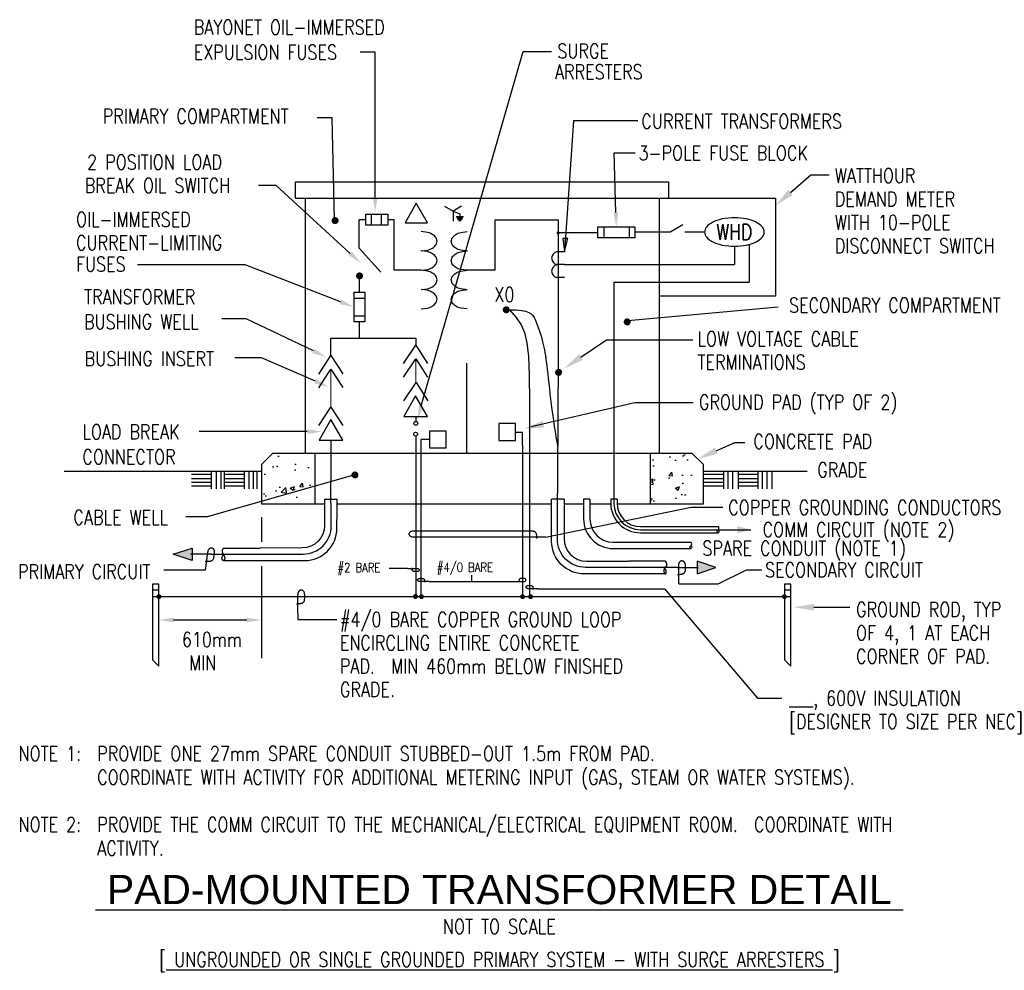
# Model space of a CAD drawing. Extents: x 14 to 228, y -27 to 179.
import ezdxf
from ezdxf.enums import TextEntityAlignment as Align

# ---------------------------------------------------------------- set-up
doc = ezdxf.new("R2010")
doc.units = 0
doc.header["$LTSCALE"] = 25.4
doc.header["$MEASUREMENT"] = 0
doc.layers.get('0').update_dxf_attribs({"color": 2, "linetype": 'CONTINUOUS'})
doc.layers.add('E-DETL', color=2, linetype='CONTINUOUS')
doc.layers.add('E-DETL-TEXT', color=3, linetype='CONTINUOUS')
doc.styles.add('ROMAND', font='swiss.ttf', dxfattribs={"width": 0.8})
doc.styles.add('ROMANS', font='romans.shx', dxfattribs={"width": 0.8})
doc.styles.get("Standard").update_dxf_attribs({"font": 'romans.shx', "width": 0.8, "height": 3})

# ---------------------------------------------------------------- blocks, each defined once
blk = doc.blocks.new('TELEOUT')
blk.add_lwpolyline([(0, 0), (-0.1015, -0.1758), (0.1015, -0.1758)], close=True)
blk = doc.blocks.new('HOMERUN')
blk.add_solid([(0, 0), (0.1153, 0.031), (0.1153, -0.031)])
blk = doc.blocks.new('loop')
at = {"color": 0, "linetype": 'Continuous'}
blk.add_lwpolyline([(-1.119, 0), (-1.115, 0), (-0.947, 0), (-0.809, 0), (-0.694, 0), (-0.6, 0), (-0.523, 0), (-0.456, 0), (-0.397, 0), (-0.341, 0), (-0.288, 0), (-0.238, 0), (-0.189, 0), (-0.142, 0), (-0.097, 0), (-0.053, 0), (-0.01, 0), (0.033, 0), (0.074, 0), (0.114, -0.001), (0.153, -0.003), (0.19, -0.006), (0.226, -0.011), (0.259, -0.017), (0.289, -0.025), (0.317, -0.036), (0.343, -0.048), (0.365, -0.063), (0.386, -0.079), (0.403, -0.095), (0.419, -0.113), (0.432, -0.131), (0.442, -0.15), (0.45, -0.168), (0.456, -0.186), (0.46, -0.204), (0.461, -0.223), (0.46, -0.241), (0.456, -0.259), (0.45, -0.277), (0.442, -0.295), (0.432, -0.313), (0.419, -0.331), (0.404, -0.348), (0.387, -0.365), (0.367, -0.38), (0.345, -0.394), (0.32, -0.406), (0.293, -0.416), (0.264, -0.425), (0.232, -0.431), (0.198, -0.435), (0.162, -0.438), (0.124, -0.44), (0.086, -0.441), (0.045, -0.441), (0.004, -0.441), (-0.038, -0.441), (-0.08, -0.441), (-0.122, -0.44), (-0.163, -0.438), (-0.202, -0.435), (-0.24, -0.43), (-0.275, -0.424), (-0.307, -0.416), (-0.336, -0.405), (-0.362, -0.392), (-0.384, -0.377), (-0.404, -0.359), (-0.421, -0.339), (-0.436, -0.316), (-0.45, -0.292), (-0.461, -0.264), (-0.471, -0.235), (-0.48, -0.202), (-0.488, -0.166), (-0.494, -0.125), (-0.499, -0.08), (-0.502, -0.03), (-0.505, 0.027), (-0.505, 0.09)], dxfattribs=at)

msp = doc.modelspace()

# ---------------------------------------------------------------- hatches: boundary and pattern name
at = {"layer": 'E-DETL'}
h = msp.add_hatch(dxfattribs=at)
h.set_pattern_fill('AR-CONC', color=256, scale=1.27, style=0)
h.paths.add_polyline_path([(78.54, 85.22), (69.35, 85.22), (66.91, 82.78), (66.91, 74.25), (78.54, 74.25)])
h.paths.add_polyline_path([(162.93, 74.25), (162.93, 82.78), (160.49, 85.22), (151.4, 85.22), (151.4, 74.25)])

# ---------------------------------------------------------------- linework, layer by layer
for p, q in [((74.28, 140.69), (178.57, 140.69)), ((178.57, 140.69), (178.57, 119.36)), ((89.57, 137.17), (94.34, 137.17)), ((89.57, 134.8), (89.57, 137.17)), ((90.8, 134.8), (90.8, 137.17)), ((92.97, 134.8), (92.97, 137.17)), ((94.34, 137.17), (94.34, 134.8)), ((106.68, 138.9), (108.54, 137.83)), ((110.4, 138.9), (108.54, 137.83)), ((108.54, 137.83), (108.54, 135.69)), ((108.54, 137.83), (110.02, 137.29)), ((110.02, 137.29), (110.02, 136.69)), ((88.15, 129.83), (88.15, 135.97)), ((94.34, 134.8), (89.57, 134.8)), ((109.2, 136.69), (110.83, 136.69)), ((109.37, 136.4), (110.66, 136.4)), ((109.54, 136.11), (110.49, 136.11)), ((109.71, 135.83), (110.33, 135.83)), ((131.36, 135.97), (131.36, 115.77)), ((155.7, 133.33), (158.46, 134.92)), ((139.97, 133.15), (131.38, 133.15)), ((141.34, 134.41), (141.34, 132.04)), ((146.84, 134.41), (146.84, 132.04)), ((172.9, 130.62), (172.9, 122.42)), ((92.89, 124.62), (88.15, 129.83)), ((132.78, 129.03), (131.09, 129.03)), ((169.68, 130.22), (169.68, 126.22)), ((132.78, 126.22), (131.09, 126.22)), ((132.78, 126.22), (169.68, 126.22)), ((101.63, 125.01), (95.72, 125.01)), ((103.01, 124.84), (101.63, 125.01)), ((88.23, 120.21), (88.23, 123.39)), ((105.09, 122.91), (104.86, 123.65)), ((104.86, 122.17), (105.09, 122.91)), ((132.78, 123.41), (131.09, 123.41)), ((143.49, 122.42), (143.49, 74.4)), ((143.49, 122.42), (172.9, 122.42)), ((87.04, 113.77), (87.04, 120.21)), ((87.04, 120.21), (89.41, 120.21)), ((89.41, 120.21), (89.41, 113.77)), ((101.63, 120.81), (103.01, 120.98)), ((89.41, 118.84), (87.04, 118.84)), ((178.57, 119.36), (153.33, 119.36)), ((131.36, 115.77), (131.38, 99.28)), ((89.41, 115), (87.04, 115)), ((89.41, 113.77), (87.04, 113.77)), ((82, 106.46), (82, 110.27)), ((131.34, 99.28), (131.34, 86.59)), ((82, 88.09), (82, 79.23)), ((125.14, 89.14), (125.14, 54.08)), ((66.91, 82.78), (69.35, 85.22)), ((160.49, 85.22), (69.35, 85.22)), ((78.54, 85.22), (78.54, 74.25)), ((151.4, 85.22), (151.4, 74.25)), ((160.49, 85.22), (162.93, 82.78)), ((24.04, 81.37), (66.91, 81.37)), ((66.91, 82.78), (66.91, 74.25)), ((162.93, 74.25), (162.93, 82.78)), ((162.93, 81.37), (185.46, 81.37)), ((138.29, 75.24), (136.92, 75.24)), ((136.92, 75.24), (136.92, 70.97)), ((138.29, 75.24), (138.29, 70.97)), ((144.17, 75.24), (142.8, 75.24)), ((142.8, 75.24), (142.8, 74.4)), ((144.17, 75.24), (144.17, 74.4)), ((66.91, 74.25), (80.63, 74.25)), ((83.34, 74.25), (129.95, 74.25)), ((132.66, 74.25), (136.92, 74.25)), ((138.29, 74.25), (142.8, 74.25)), ((144.18, 74.25), (162.93, 74.25)), ((149.25, 69.32), (166.13, 69.32)), ((149.25, 68.63), (173.26, 68.63)), ((149.25, 67.94), (166.13, 67.94)), ((143.37, 65.89), (160.24, 65.89)), ((143.37, 64.52), (160.24, 64.52)), ((43.27, 55.58), (44.64, 55.58)), ((43.27, 54.08), (181.91, 54.08)), ((180.54, 55.58), (181.91, 55.58))]:
    msp.add_line(p, q, dxfattribs=at)
for points in [[(74.28, 144.2), (155.35, 144.2)], [(74.28, 140.69), (74.28, 144.2)], [(155.35, 144.2), (155.35, 140.69)], [(76.52, 85.22), (76.52, 140.69)], [(153.33, 140.69), (153.33, 85.22)], [(89.57, 135.97), (88.15, 135.97)], [(95.72, 125), (95.72, 135.97), (94.34, 135.97)], [(117.66, 124.99), (117.66, 135.97), (131.36, 135.97)], [(148.07, 133.33), (155.7, 133.33)], [(158.88, 133.33), (163.22, 133.33)], [(117.66, 124.99), (111.6, 124.99)], [(120.82, 116.43), (122.27, 116.39), (123.43, 116.28), (124.32, 116.1), (125, 115.85), (125.5, 115.54), (125.88, 115.17), (126.16, 114.74), (126.4, 114.27), (126.63, 113.74), (126.85, 113.18), (127.07, 112.59), (127.27, 111.97), (127.47, 111.35), (127.66, 110.72), (127.83, 110.09), (127.99, 109.48), (128.13, 108.89), (128.26, 108.31), (128.38, 107.73), (128.5, 107.12), (128.6, 106.5), (128.7, 105.82), (128.8, 105.1), (128.9, 104.3), (129.01, 103.43), (129.12, 102.48), (129.23, 101.47), (129.35, 100.41), (129.47, 99.3), (129.6, 98.16), (129.74, 97), (129.88, 95.82), (130.03, 94.64), (130.19, 93.46), (130.36, 92.28), (130.53, 91.1), (130.72, 89.95), (130.91, 88.81), (131.12, 87.69), (131.34, 86.59)], [(120.82, 116.43), (122.24, 114.73), (123.31, 113.18), (124.08, 111.47), (124.6, 109.26), (124.91, 106.24), (125.07, 102.1), (125.13, 96.5), (125.14, 89.14)], [(88.23, 110.27), (88.23, 113.77)], [(82, 110.27), (100.46, 110.27)], [(100.46, 110.27), (100.46, 108.7)], [(97.8, 104.71), (100.44, 108.73), (103.02, 104.76)], [(79.37, 102.44), (82, 106.46), (84.59, 102.49)], [(97.8, 101.75), (100.44, 105.76), (103.02, 101.79)], [(111.5, 104.84), (111.5, 85.37)], [(79.37, 99.47), (82, 103.49), (84.59, 99.52)], [(97.87, 96.6), (100.5, 100.62), (103.08, 96.65)], [(79.37, 91.24), (82, 95.26), (84.59, 91.29)], [(100.46, 93.28), (100.46, 92.15)], [(100.46, 88.98), (100.46, 54.08)], [(103.43, 88.2), (101.58, 88.2), (101.57, 85.54)], [(123.65, 86.97), (123.65, 89.78), (122.21, 89.78)], [(123.65, 86.97), (123.65, 54.08)], [(101.57, 85.54), (101.57, 54.08)], [(56.01, 81.33), (56.01, 77.5)], [(57.1, 81.33), (57.1, 77.5)], [(58.07, 81.33), (58.07, 77.5)], [(58.84, 81.33), (58.84, 77.5)], [(63.13, 81.33), (63.13, 77.5)], [(64.18, 81.33), (64.18, 77.5)], [(65.08, 81.33), (65.08, 77.5)], [(65.92, 81.33), (65.92, 77.5)], [(167.31, 81.33), (167.31, 77.5)], [(168.24, 81.33), (168.24, 77.5)], [(169.29, 81.33), (169.29, 77.5)], [(170.46, 81.33), (170.46, 77.5)], [(174.76, 81.33), (174.76, 77.5)], [(175.68, 81.33), (175.68, 77.5)], [(176.74, 81.33), (176.74, 77.5)], [(177.78, 81.33), (177.78, 77.5)], [(56.01, 80.6), (51.71, 80.6)], [(56.01, 79.7), (51.71, 79.7)], [(63.13, 80.6), (58.84, 80.6)], [(63.13, 79.7), (58.84, 79.7)], [(167.31, 80.6), (163.01, 80.6)], [(167.31, 79.7), (163.01, 79.7)], [(174.76, 80.6), (170.46, 80.6)], [(174.76, 79.7), (170.46, 79.7)], [(56.01, 78.86), (51.71, 78.86)], [(56.01, 78.08), (51.71, 78.08)], [(63.13, 78.86), (58.84, 78.86)], [(63.13, 78.08), (58.84, 78.08)], [(167.31, 78.86), (163.01, 78.86)], [(167.31, 78.08), (163.01, 78.08)], [(174.76, 78.86), (170.46, 78.86)], [(174.76, 78.08), (170.46, 78.08)], [(80.63, 75.24), (83.37, 75.24)], [(80.63, 75.24), (80.63, 72.72)], [(83.34, 72.88), (83.34, 75.24)], [(132.66, 75.24), (129.92, 75.24)], [(58.85, 64.65), (58.59, 64.5), (58.51, 64.43), (58.46, 64.36), (58.42, 64.29), (58.39, 64.21), (58.38, 64.13), (58.37, 64.05), (58.37, 63.97), (58.38, 63.89), (58.39, 63.81), (58.4, 63.74), (58.42, 63.66), (58.45, 63.59), (58.47, 63.52), (58.5, 63.45), (58.53, 63.39), (58.56, 63.33), (58.6, 63.27), (58.63, 63.22), (58.67, 63.16), (58.71, 63.1), (58.74, 63.05), (58.78, 62.99), (58.81, 62.93), (58.84, 62.86), (58.87, 62.8), (58.89, 62.73), (58.92, 62.66), (58.93, 62.59), (58.94, 62.52), (58.94, 62.45), (58.94, 62.38), (58.93, 62.31), (58.91, 62.24), (58.88, 62.18), (58.85, 62.12), (58.82, 62.06), (58.78, 62.02), (58.74, 61.98), (58.71, 61.95), (58.67, 61.94), (58.63, 61.93), (58.6, 61.93), (58.57, 61.94), (58.53, 61.96), (58.5, 61.98), (58.48, 62.01), (58.45, 62.05), (58.42, 62.09), (58.4, 62.13), (58.38, 62.18), (58.37, 62.23), (58.35, 62.28), (58.35, 62.34), (58.34, 62.4), (58.34, 62.46), (58.34, 62.53), (58.36, 62.59), (58.37, 62.67), (58.4, 62.75), (58.44, 62.84), (58.49, 62.94), (58.56, 63.04), (58.64, 63.16)], [(58.85, 64.65), (66.63, 64.65)], [(55.98, 63.33), (51.51, 63.33)], [(154.7, 61.76), (146.66, 61.76)], [(154.61, 61.76), (154.77, 61.6), (154.82, 61.52), (154.87, 61.44), (154.9, 61.35), (154.92, 61.27), (154.94, 61.19), (154.94, 61.11), (154.94, 61.03), (154.94, 60.96), (154.93, 60.9), (154.91, 60.84), (154.89, 60.79), (154.87, 60.75), (154.85, 60.7), (154.82, 60.67), (154.79, 60.63), (154.76, 60.6), (154.73, 60.56), (154.7, 60.53), (154.66, 60.5), (154.63, 60.47), (154.6, 60.44), (154.57, 60.42), (154.55, 60.38), (154.52, 60.35), (154.5, 60.32), (154.48, 60.28), (154.46, 60.25), (154.45, 60.21), (154.43, 60.17), (154.42, 60.13), (154.41, 60.09), (154.39, 60.04), (154.38, 59.99), (154.37, 59.95), (154.36, 59.9), (154.36, 59.85), (154.35, 59.8), (154.34, 59.76), (154.34, 59.71), (154.34, 59.67), (154.34, 59.63), (154.34, 59.59), (154.34, 59.55), (154.35, 59.51), (154.36, 59.47), (154.37, 59.42), (154.38, 59.38), (154.4, 59.34), (154.42, 59.29), (154.44, 59.24), (154.46, 59.2), (154.49, 59.16), (154.52, 59.12), (154.54, 59.09), (154.57, 59.06), (154.6, 59.03), (154.63, 59.02), (154.66, 59.01), (154.69, 59), (154.72, 59), (154.75, 59.01), (154.77, 59.02), (154.79, 59.04), (154.8, 59.06), (154.81, 59.09), (154.82, 59.12), (154.83, 59.16), (154.83, 59.2), (154.83, 59.25), (154.83, 59.29), (154.83, 59.35), (154.84, 59.4), (154.84, 59.46), (154.84, 59.52), (154.84, 59.58), (154.84, 59.64), (154.83, 59.69), (154.82, 59.75), (154.81, 59.8), (154.8, 59.86), (154.78, 59.9), (154.75, 59.96), (154.71, 60.01), (154.66, 60.07), (154.59, 60.14), (154.5, 60.22), (154.4, 60.31)], [(157.32, 60.44), (161.83, 60.44)]]:
    msp.add_lwpolyline(points, dxfattribs=at)
for points in [[(100.56, 139.55), (98.11, 135.3), (103.02, 135.3)], [(148.07, 134.41), (148.07, 132.04), (139.97, 132.04), (139.97, 134.41)], [(107.08, 86.39), (107.08, 90.03), (103.43, 90.03), (103.43, 86.39)], [(122.15, 88.02), (122.15, 91.67), (118.51, 91.67), (118.51, 88.02)], [(47.71, 63.28), (51.83, 64.65), (51.83, 61.91)], [(165.67, 60.39), (161.55, 61.76), (161.55, 59.02)], [(43.27, 55.45), (43.27, 40.36), (44.64, 38.99), (44.64, 56.82), (43.27, 56.82)], [(180.54, 55.45), (180.54, 40.36), (181.91, 38.99), (181.91, 56.82), (180.54, 56.82)]]:
    msp.add_lwpolyline(points, close=True, dxfattribs=at)
msp.add_lwpolyline([(163.2, 133.31, 0.180358), (163.59, 132.27, 0.103096), (165.1, 131.12, 0.062716), (167.05, 130.47, 0.048932), (169.68, 130.22, 0.048932), (172.3, 130.47, 0.062716), (174.25, 131.12, 0.103096), (175.76, 132.27, 0.180358), (176.15, 133.31, 0.180358), (175.76, 134.35, 0.103096), (174.25, 135.5, 0.062716), (172.3, 136.15, 0.048932), (169.68, 136.41, 0.048932), (167.05, 136.15, 0.062716), (165.1, 135.5, 0.103096), (163.59, 134.35, 0.180358)], format="xyb", close=True, dxfattribs=at)
for points in [[(105.09, 131.31), (104.86, 132.05, 0.107019), (104.07, 132.8, 0.074991), (103.01, 133.24), (101.63, 133.41)], [(108.14, 131.29), (108.37, 132.03, -0.107019), (109.15, 132.77, -0.074991), (110.21, 133.22), (111.6, 133.39)], [(101.63, 129.21), (101.63, 129.21), (103.01, 129.38, 0.074991), (104.07, 129.83, 0.107019), (104.86, 130.57), (105.09, 131.31)], [(111.6, 129.18), (111.6, 129.18), (110.21, 129.36, -0.074991), (109.15, 129.8, -0.107019), (108.37, 130.54), (108.14, 131.29)], [(105.09, 127.12), (104.86, 127.86, 0.107019), (104.07, 128.6, 0.074991), (103.01, 129.05), (101.63, 129.22), (101.55, 129.21, 0.074991)], [(108.14, 127.09), (108.37, 127.83, -0.107019), (109.15, 128.58, -0.074991), (110.21, 129.02), (111.6, 129.19), (111.67, 129.18, -0.074991)], [(101.63, 125.01), (103.01, 125.19, 0.074991), (104.07, 125.63, 0.107019), (104.86, 126.37), (105.09, 127.12)], [(111.6, 124.99), (110.21, 125.16, -0.074991), (109.15, 125.6, -0.107019), (108.37, 126.35), (108.14, 127.09)], [(108.14, 122.89), (108.37, 123.63, -0.107019), (109.15, 124.37, -0.074991), (110.21, 124.82), (111.6, 124.99)], [(111.6, 120.78), (110.21, 120.96, -0.074991), (109.15, 121.4, -0.107019), (108.37, 122.14), (108.14, 122.89)], [(105.09, 118.72), (104.86, 119.46, 0.107019), (104.07, 120.2, 0.074991), (103.01, 120.65), (101.63, 120.82)], [(108.14, 118.69), (108.37, 119.43, -0.107019), (109.15, 120.17, -0.074991), (110.21, 120.62), (111.6, 120.79)], [(101.63, 116.61), (103.01, 116.78, 0.074991), (104.07, 117.23, 0.107019), (104.86, 117.97), (105.09, 118.72)], [(111.6, 116.59), (110.21, 116.76, -0.074991), (109.15, 117.2, -0.107019), (108.37, 117.95), (108.14, 118.69)], [(157.32, 60.44), (137.32, 60.44, -0.416146), (131.23, 66.58), (131.34, 86.59)], [(55.98, 63.33), (75.97, 63.33, 0.416146), (82.07, 69.47), (82, 79.23)], [(154.61, 59.02), (137.04, 59.02, -0.413462), (129.97, 66.07), (129.92, 75.24)], [(132.66, 75.24), (132.66, 66.67, 0.413271), (137.53, 61.79), (146.66, 61.76)], [(58.68, 61.91), (76.26, 61.91, 0.413462), (83.33, 68.96), (83.34, 72.88)], [(80.63, 72.72), (80.63, 69.55, -0.413271), (75.77, 64.68), (66.63, 64.65)], [(166.13, 68.63, -0.577089), (166.13, 67.94, -0.577089), (166.13, 68.63, 0.577089), (166.13, 69.32, 0.577089)], [(160.24, 65.2, -0.577089), (160.24, 64.52, -0.577089), (160.24, 65.2, 0.577089), (160.24, 65.89, 0.577089)]]:
    msp.add_lwpolyline(points, format="xyb", dxfattribs=at)
for points, const_width in [([(131.21, 133.15, 1), (131.55, 133.15, 1)], 0.343), ([(87.85, 123.78, 1), (88.61, 123.78, 1)], 0.762), ([(87.99, 123.8, 1), (88.33, 123.8, 1)], 0.343), ([(119.71, 116.42, 1), (120.47, 116.42, 1)], 0.762), ([(131.09, 102.81, 1), (131.85, 102.81, 1)], 0.762), ([(44.38, 54.08, 1), (44.91, 54.08, 1)], 0.533), ([(100.11, 54.12, 1), (100.65, 54.12, 1)], 0.533), ([(101.42, 54.07, 1), (101.95, 54.07, 1)], 0.533), ([(123.38, 54.07, 1), (123.91, 54.07, 1)], 0.533), ([(125.14, 54.07, 1), (125.67, 54.07, 1)], 0.533), ([(180.28, 54.08, 1), (180.81, 54.08, 1)], 0.533)]:
    msp.add_lwpolyline(points, format="xyb", close=True, dxfattribs=dict(at, const_width=const_width))
at = {"layer": 'E-DETL', "const_width": 0.254}
for points in [[(100.46, 105.73), (100.46, 100.54)], [(82, 95.25), (82, 103.49)]]:
    msp.add_lwpolyline(points, dxfattribs=at)
at = {"layer": 'E-DETL'}
for centre in [(100.46, 91.74), (100.42, 89.4)]:
    msp.add_circle(centre, 0.413, dxfattribs=at)
for centre, radius, start, end in [((131.41, 127.63), 1.44, 102.6804, 257.3196), ((131.41, 124.81), 1.44, 102.6804, 257.3196), ((102.07, 121.1), 3.86, 58.721, 75.8754), ((102.75, 122.21), 2.56, 34.2871, 58.721), ((102.75, 123.61), 2.56, 301.279, 325.7129), ((102.07, 124.72), 3.86, 284.1246, 301.279), ((149.25, 74.4), 6.45, 180, 270), ((149.25, 74.4), 5.77, 180, 270), ((149.25, 74.4), 5.08, 180, 270), ((143.37, 70.97), 6.45, 180, 270), ((143.37, 70.97), 5.08, 180, 270)]:
    msp.add_arc(centre, radius, start, end, dxfattribs=at)
for points in [[(51.83, 61.91), (51.83, 64.65), (47.71, 63.28)], [(161.55, 59.02), (161.55, 61.76), (165.67, 60.39)]]:
    msp.add_solid(points, dxfattribs=at)
at = {"layer": 'E-DETL-TEXT'}
for p, q in [((134.74, 157.45), (132.78, 129.03)), ((181.88, 141.93), (186.26, 145.74)), ((186.26, 145.74), (190.29, 145.74)), ((136.34, 106.13), (141.86, 109.87)), ((141.86, 109.87), (160.64, 109.87)), ((125.5, 91.07), (148.05, 96.27)), ((148.05, 96.27), (160.72, 96.27)), ((165.72, 85.79), (169.76, 87.58)), ((169.76, 87.58), (171.95, 87.58)), ((128.66, 66.99), (160.25, 73.54)), ((160.25, 73.54), (167.19, 73.54)), ((98.68, 60.22), (94.69, 60.22)), ((166.14, 56.89), (172.33, 59.94)), ((172.33, 59.94), (175.63, 59.94)), ((54.76, 59.8), (45.74, 59.8)), ((112.61, 57.36), (112.61, 58.74)), ((103.35, 57.36), (121.87, 57.36)), ((126.91, 55.79), (154.47, 55.79)), ((154.47, 55.79), (174.71, 32.04)), ((157.58, 56.89), (166.14, 56.89)), ((186.95, 51.77), (194.76, 51.77)), ((74.85, 50.52), (74.85, 49.11)), ((47.82, 49.01), (63.74, 49.01)), ((74.85, 49.11), (83.27, 49.11)), ((174.71, 32.04), (179.99, 32.04))]:
    msp.add_line(p, q, dxfattribs=at)
for points in [[(91.62, 140.79), (91.62, 172.36), (88.4, 172.36)], [(101.65, 95.56), (123.79, 172.54), (129.93, 172.54)], [(82.8, 136), (82.31, 158.11), (79.05, 158.11)], [(148.7, 157.45), (134.74, 157.45)], [(143.93, 137.58), (143.56, 150.5), (148.11, 150.5)], [(86.2, 128.68), (70.08, 143.45), (66.26, 143.45)], [(132.78, 129.03), (133.45, 131.9), (132.43, 131.94), (132.78, 129.03)], [(84.08, 118.14), (63.36, 126.19), (39.96, 126.19)], [(146.53, 114.08), (179.15, 117.02)], [(78.19, 107.48), (63.6, 114.42), (58.28, 114.42)], [(78.64, 100.89), (66.92, 105.95), (61.11, 105.95)], [(76.87, 89.94), (53.38, 89.94)], [(87.23, 80.52), (55.15, 71.39), (50.47, 71.39)], [(66.91, 71.37), (66.91, 66.01)], [(128.66, 66.99), (128.65, 66.99), (128.11, 66.99), (127.67, 66.99), (127.31, 66.99), (127.01, 66.99), (126.77, 66.99), (126.55, 66.99), (126.37, 66.99), (126.19, 66.99), (126.02, 66.99), (125.86, 66.99), (125.71, 66.99), (125.56, 66.99), (125.41, 66.99), (125.27, 66.99), (125.14, 66.99), (100.35, 66.99), (100.22, 66.99), (100.09, 67), (99.97, 67), (99.85, 67.01), (99.74, 67.02), (99.63, 67.04), (99.54, 67.07), (99.45, 67.1), (99.37, 67.14), (99.3, 67.19), (99.23, 67.24), (99.18, 67.29), (99.13, 67.35), (99.09, 67.41), (99.05, 67.47), (99.03, 67.52), (99.01, 67.58), (99, 67.64), (98.99, 67.7), (99, 67.75), (99.01, 67.81), (99.03, 67.87), (99.05, 67.93), (99.08, 67.98), (99.12, 68.04), (99.17, 68.1), (99.23, 68.15), (99.29, 68.2), (99.36, 68.24), (99.44, 68.28), (99.53, 68.31), (99.62, 68.34), (99.72, 68.36), (99.83, 68.37), (99.94, 68.38), (100.06, 68.39), (100.18, 68.39), (100.31, 68.39), (125.09, 68.39), (125.23, 68.39), (125.36, 68.39), (125.49, 68.39), (125.62, 68.38), (125.75, 68.37), (125.87, 68.36), (125.98, 68.34), (126.08, 68.31), (126.17, 68.28), (126.25, 68.24), (126.33, 68.19), (126.39, 68.13), (126.44, 68.07), (126.49, 68), (126.53, 67.92), (126.57, 67.83), (126.6, 67.74), (126.63, 67.63), (126.66, 67.52), (126.68, 67.39), (126.69, 67.25), (126.7, 67.09), (126.71, 66.91), (126.71, 66.71)], [(66.91, 60.7), (66.91, 40.71)]]:
    msp.add_lwpolyline(points, dxfattribs=at)
at = {"layer": 'E-DETL-TEXT', "const_width": 0.762}
for points in [[(82.53, 135.8, 1), (83.3, 135.8, 1)], [(146.01, 113.78, 1), (146.77, 113.78, 1)], [(86.85, 80.52, 1), (87.61, 80.52, 1)]]:
    msp.add_lwpolyline(points, format="xyb", close=True, dxfattribs=at)
at = {"layer": 'E-DETL-TEXT'}
for points in [[(182.36, 141.37), (181.4, 142.48), (178.57, 139.04)], [(92.15, 140.79), (91.62, 137.61), (91.09, 140.79)], [(144.46, 137.6), (144.02, 134.41), (143.4, 137.57)], [(132.43, 131.94), (133.45, 131.9), (132.78, 129.03)], [(86.56, 129.07), (88.54, 126.54), (85.84, 128.29)], [(84.27, 118.63), (87.04, 116.99), (83.89, 117.65)], [(78.42, 107.96), (81.06, 106.12), (77.96, 107)], [(136.75, 105.53), (135.93, 106.74), (132.7, 103.67)], [(78.85, 101.38), (81.56, 99.64), (78.43, 100.41)], [(102.16, 95.42), (100.78, 92.51), (101.14, 95.71)], [(128.33, 90.83), (128, 92.25), (123.89, 90.55)], [(76.87, 90.47), (80.05, 89.94), (76.87, 89.41)], [(166.02, 85.12), (165.42, 86.45), (161.71, 84)], [(186.95, 51.04), (186.95, 52.5), (182.56, 51.77)], [(47.82, 49.54), (47.82, 48.49), (44.64, 49.01)], [(63.74, 49.54), (63.74, 48.49), (66.91, 49.01)]]:
    msp.add_solid(points, dxfattribs=at)

# ---------------------------------------------------------------- block references
at = {"layer": 'E-DETL', "xscale": 25.4, "yscale": 25.4, "zscale": 25.4}
for p in [(100.4, 97.72), (82, 92.55)]:
    msp.add_blockref('TELEOUT', p, dxfattribs=at)
at = {"layer": 'E-DETL', "xscale": 25.4, "yscale": 25.4, "zscale": 25.4, "rotation": 180}
msp.add_blockref('HOMERUN', (173.26, 68.63), dxfattribs=at)
at = {"layer": 'E-DETL-TEXT'}
for p, xscale, yscale, zscale, rotation in [((55.21, 63.33), 3.175000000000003, 3.175, 3.174999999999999, 82.70331480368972), ((157.58, 60.44), 3.175, 3.175, 3.174999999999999, 90), ((101.57, 57.36), 1.5875, 1.5875, 1.5875, 180), ((123.65, 57.36), -1.5875, 1.5875, 1.5875, 180), ((125.14, 55.79), 1.5875, 1.5875, 1.5875, 180), ((74.85, 54.08), 3.175, 3.175, 3.174999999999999, 90)]:
    msp.add_blockref('loop', p, dxfattribs=dict(at, xscale=xscale, yscale=yscale, zscale=zscale, rotation=rotation))
at = {"layer": 'E-DETL-TEXT', "xscale": 1.5875, "yscale": 1.5875, "zscale": 1.5875}
msp.add_blockref('loop', (100.46, 60.22), dxfattribs=at)

# ---------------------------------------------------------------- texts
at = {"layer": 'E-DETL', "style": 'ROMANS', "width": 0.8}
msp.add_text('WHD', height=3.376, dxfattribs=at).set_placement((169.68, 133.31), align=Align.MIDDLE)
at = {"layer": 'E-DETL-TEXT', "style": 'ROMANS', "width": 0.8}
for s, height, p in [('BAYONET OIL-IMMERSED', 3.175, (52.2, 176.22)), ('EXPULSION FUSES', 3.175, (52.2, 170.78)), ('SURGE', 3.175, (131.21, 171.06)), ('ARRESTERS', 3.175, (130.69, 166.54)), ('PRIMARY COMPARTMENT', 3.175, (32.42, 156.9)), ('CURRENT TRANSFORMERS', 3.175, (149.48, 155.79)), ('3-POLE FUSE BLOCK', 3.175, (148.85, 148.9)), ('2 POSITION LOAD ', 3.175, (29.04, 146.91)), ('WATTHOUR', 3.175, (191.49, 143.97)), ('BREAK OIL SWITCH', 3.175, (28.53, 141.83)), ('DEMAND METER', 3.175, (191.49, 138.89)), ('OIL-IMMERSED', 3.175, (26.63, 134.47)), ('WITH 10-POLE', 3.175, (191.49, 133.81)), ('CURRENT-LIMITING', 3.175, (26.63, 129.39)), ('DISCONNECT SWITCH', 3.175, (191.49, 128.73)), ('FUSES', 3.175, (26.63, 124.72)), ('TRANSFORMER', 3.175, (28.37, 117.67)), ('X0', 3.175, (117.54, 118.12)), ('SECONDARY COMPARTMENT', 3.175, (181.56, 115.81)), ('BUSHING WELL', 3.175, (28.37, 112.23)), ('LOW VOLTAGE CABLE', 3.175, (161.65, 108.51)), ('BUSHING INSERT', 3.175, (28.5, 104.21)), ('TERMINATIONS', 3.175, (161.65, 103.43)), ('GROUND PAD (TYP OF 2)', 3.175, (161.96, 94.76)), ('LOAD BREAK ', 3.175, (28, 88.3)), ('CONCRETE PAD', 3.175, (173.79, 86.23)), ('CONNECTOR', 3.175, (28, 82.86)), ('GRADE', 3.175, (187.67, 80.03)), ('COPPER GROUNDING CONDUCTORS', 3.175, (168.32, 71.85)), ('CABLE WELL', 3.175, (26.07, 69.72)), ('COMM CIRCUIT (NOTE 2)', 3.175, (175.78, 67.05)), ('SPARE CONDUIT (NOTE 1)', 3.175, (162.73, 63)), ('PRIMARY CIRCUIT', 3.175, (14.04, 57.92)), ('#2 BARE', 2, (83.43, 59.39)), ('#4/0 BARE', 2, (105.02, 59.46)), ('SECONDARY CIRCUIT', 3.175, (176.34, 58.3)), ('GROUND ROD, TYP', 3.175, (196.1, 49.68)), ('#4/0 BARE COPPER GROUND LOOP', 3.175, (83.96, 47.54)), ('OF 4, 1 AT EACH', 3.175, (196.1, 44.6)), ('610mm', 3.175, (49.62, 43.17)), ('ENCIRCLING ENTIRE CONCRETE ', 3.175, (83.96, 42.46)), ('MIN', 3.175, (51.2, 38.09)), ('CORNER OF PAD.', 3.175, (196.1, 39.52)), ('PAD.  MIN 460mm BELOW FINISHED', 3.175, (83.96, 37.38)), ('GRADE.', 3.175, (83.96, 32.3)), ('___, 600V INSULATION', 3.175, (181.55, 30.42)), ('[DESIGNER TO SIZE PER NEC]', 3.175, (181.55, 25.34))]:
    msp.add_text(s, height=height, dxfattribs=at).set_placement(p)
at = {"layer": 'E-DETL-TEXT', "width": 0.8}
for s, p in [('NOTE 1:  ', (31.22, 18.38)), ('NOTE 2:  ', (31.22, 2.96))]:
    msp.add_text(s, height=3.175, dxfattribs=at).set_placement(p, align=Align.RIGHT)
for s, p in [('PROVIDE ONE 27mm SPARE CONDUIT STUBBED-OUT 1.5m FROM PAD.', (31.22, 18.38)), ('COORDINATE WITH ACTIVITY FOR ADDITIONAL METERING INPUT (GAS, STEAM OR WATER SYSTEMS).', (31.22, 13.24)), ('PROVIDE THE COMM CIRCUIT TO THE MECHANICAL/ELECTRICAL EQUIPMENT ROOM.  COORDINATE WITH', (31.22, 2.96)), ('ACTIVITY.', (31.22, -2.18))]:
    msp.add_text(s, height=3.175, dxfattribs=at).set_placement(p)
at = {"layer": 'E-DETL-TEXT', "color": 5, "style": 'ROMAND'}
msp.add_text('%%u PAD-MOUNTED TRANSFORMER DETAIL ', height=6.35, dxfattribs=at).set_placement((118.6, -12.74), align=Align.CENTER)
at = {"layer": 'E-DETL-TEXT', "style": 'ROMANS', "width": 0.8}
for s, p in [('NOT TO SCALE', (118.6, -19.2)), ('[%%u UNGROUNDED OR SINGLE GROUNDED PRIMARY SYSTEM - WITH SURGE ARRESTERS %%U]', (118.6, -26.38))]:
    msp.add_text(s, height=3.175, dxfattribs=at).set_placement(p, align=Align.CENTER)

doc.saveas('drawing.dxf')
